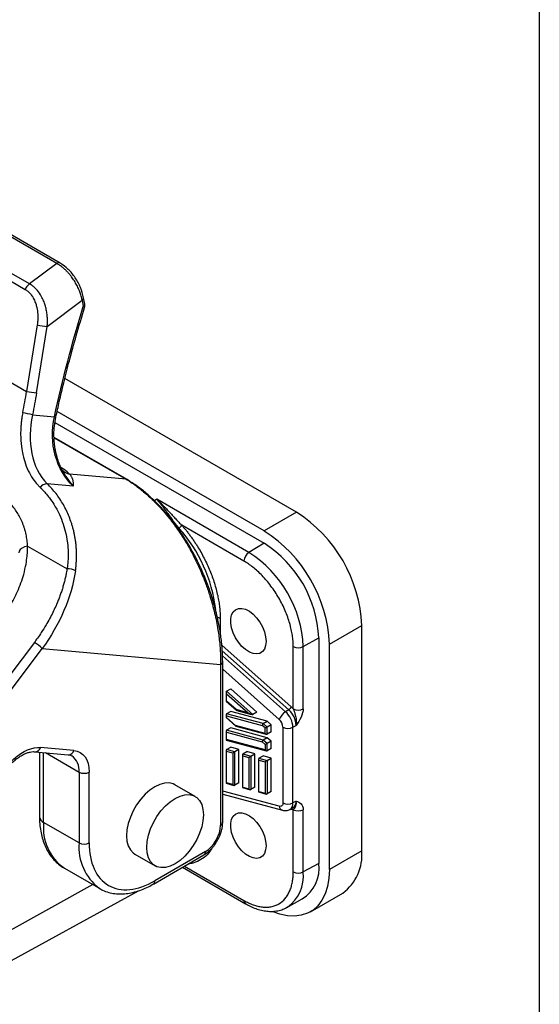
# Model space of a CAD drawing. Header units: millimetres. Extents: x 8 to 546, y 13 to 419.
# Tile 12 of 13: x 510 to 546, y 314 to 383. Entities that reach past the tile are written whole.
import ezdxf

# ---------------------------------------------------------------- set-up
doc = ezdxf.new("R2010")
doc.units = ezdxf.units.MM
doc.header["$LTSCALE"] = 2
doc.linetypes.add('SLD-Solid', pattern=[0])
doc.layers.add('TEXT', color=140, linetype='SLD-Solid', lineweight=25)

msp = doc.modelspace()

# ---------------------------------------------------------------- linework, layer by layer
for p, q in [((512.344, 366.131), (470.57, 390.247)), ((512.594, 366.156), (470.82, 390.272)), ((510.449, 364.699), (468.089, 389.153)), ((467.783, 388.772), (510.143, 364.318)), ((489.806, 368.988), (510.239, 357.192)), ((512.344, 366.131), (510.449, 364.699)), ((511.678, 361.727), (514.122, 363.574)), ((514.122, 363.574), (514.205, 363.114)), ((514.31, 363.282), (514.227, 363.742)), ((510.985, 361.834), (510.239, 357.192)), ((510.932, 357.086), (511.678, 361.727)), ((529.12, 348.735), (512.917, 358.089)), ((510.652, 355.557), (512.184, 355.42)), ((526.857, 347.429), (512.375, 355.789)), ((512.225, 355.014), (526.857, 346.567)), ((517.269, 351.023), (512.161, 353.971)), ((512.162, 353.951), (517.196, 351.045)), ((517.196, 351.045), (513.251, 351.398)), ((513.502, 350.564), (511.685, 350.727)), ((519.346, 349.649), (519.174, 349.546)), ((525.791, 345.929), (519.346, 349.649)), ((529.12, 348.735), (526.857, 347.429)), ((525.443, 345.32), (521.1, 347.828)), ((510.305, 346.375), (513.07, 344.779)), ((526.857, 346.567), (525.791, 345.929)), ((523.781, 341.319), (523.781, 340.357)), ((531.423, 339.52), (533.686, 340.826)), ((533.686, 325.067), (533.686, 340.826)), ((510.782, 339.642), (501.766, 327.676)), ((523.894, 339.444), (528.75, 335.139)), ((529.591, 339.346), (530.677, 339.951)), ((530.677, 339.951), (530.677, 324.192)), ((531.423, 323.761), (531.423, 339.52)), ((502.312, 327.24), (511.328, 339.207)), ((511.328, 339.207), (523.807, 338.091)), ((528.574, 334.922), (523.922, 339.047)), ((523.936, 338.707), (528.352, 334.791)), ((528.89, 334.998), (528.89, 339.35)), ((529.591, 334.995), (529.591, 339.346)), ((523.807, 338.091), (523.807, 326.852)), ((523.954, 327.056), (523.954, 338.295)), ((523.954, 337.76), (527.914, 334.249)), ((524.202, 336.16), (524.202, 335.533)), ((524.231, 336.232), (524.514, 336.395)), ((526.069, 334.603), (524.231, 336.232)), ((524.231, 336.044), (525.725, 334.72)), ((524.231, 335.537), (524.231, 336.044)), ((526.352, 334.766), (524.514, 336.395)), ((524.203, 335.532), (524.921, 334.895)), ((524.906, 334.939), (524.231, 335.537)), ((524.202, 334.592), (524.202, 334.382)), ((524.514, 334.814), (524.231, 334.651)), ((526.786, 333.967), (524.231, 334.651)), ((527.069, 334.13), (524.514, 334.814)), ((525.725, 334.72), (524.906, 334.939)), ((524.935, 334.887), (525.978, 334.608)), ((526.352, 334.766), (526.069, 334.603)), ((528.574, 334.922), (528.352, 334.791)), ((524.203, 334.38), (524.87, 333.789)), ((524.231, 334.385), (524.231, 334.507)), ((524.231, 334.507), (526.716, 333.841)), ((524.854, 333.833), (524.231, 334.385)), ((526.786, 333.967), (527.069, 334.13)), ((527.06, 333.724), (526.786, 333.967)), ((527.343, 333.887), (527.06, 333.724)), ((527.343, 333.887), (527.069, 334.13)), ((527.343, 333.38), (527.343, 333.887)), ((524.202, 333.44), (524.202, 332.813)), ((524.514, 333.663), (524.231, 333.499)), ((526.786, 332.815), (524.231, 333.499)), ((524.231, 332.848), (524.231, 333.355)), ((524.231, 333.355), (526.716, 332.69)), ((527.069, 332.978), (524.514, 333.663)), ((526.918, 333.28), (524.854, 333.833)), ((524.884, 333.781), (527.006, 333.213)), ((526.918, 333.661), (526.716, 333.841)), ((526.918, 333.28), (526.918, 333.661)), ((527.06, 333.217), (527.06, 333.724)), ((527.343, 333.38), (527.06, 333.217)), ((528.171, 333.713), (528.171, 328.425)), ((528.872, 333.709), (529.097, 333.835)), ((528.872, 328.421), (528.872, 333.709)), ((524.204, 332.812), (527.006, 332.061)), ((526.918, 332.128), (524.231, 332.848)), ((526.716, 332.69), (526.918, 332.51)), ((527.069, 332.978), (526.786, 332.815)), ((527.06, 332.572), (526.786, 332.815)), ((526.918, 332.51), (526.918, 332.128)), ((527.343, 332.736), (527.06, 332.572)), ((527.06, 332.065), (527.06, 332.572)), ((527.343, 332.736), (527.069, 332.978)), ((527.343, 332.229), (527.343, 332.736)), ((510.825, 331.997), (513.156, 331.789)), ((511.14, 331.969), (511.14, 327.465)), ((513.554, 332.083), (511.223, 332.291)), ((511.433, 327.057), (511.433, 331.943)), ((511.555, 331.932), (513.908, 330.574)), ((524.202, 332.088), (524.202, 329.791)), ((524.231, 332.147), (524.514, 332.31)), ((524.797, 331.995), (524.231, 332.147)), ((524.656, 331.889), (524.231, 332.003)), ((524.231, 329.826), (524.231, 332.003)), ((525.08, 332.159), (524.514, 332.31)), ((524.656, 331.889), (524.656, 329.712)), ((525.08, 332.159), (524.797, 331.995)), ((524.797, 329.649), (524.797, 331.995)), ((525.08, 329.813), (525.08, 332.159)), ((525.363, 331.844), (525.646, 332.007)), ((525.363, 331.844), (525.929, 331.692)), ((526.211, 331.856), (525.646, 332.007)), ((525.929, 331.692), (526.211, 331.856)), ((526.211, 329.51), (526.211, 331.856)), ((527.343, 332.229), (527.06, 332.065)), ((525.334, 331.785), (525.334, 329.488)), ((525.363, 331.699), (525.787, 331.586)), ((525.363, 329.523), (525.363, 331.699)), ((525.787, 331.586), (525.787, 329.409)), ((525.929, 331.692), (525.929, 329.346)), ((526.465, 331.482), (526.465, 329.185)), ((526.494, 331.541), (526.777, 331.704)), ((526.494, 331.541), (527.06, 331.389)), ((526.494, 331.396), (526.918, 331.283)), ((526.494, 329.22), (526.494, 331.396)), ((527.343, 331.552), (526.777, 331.704)), ((526.918, 331.283), (526.918, 329.106)), ((527.06, 331.389), (527.343, 331.552)), ((527.06, 331.389), (527.06, 329.043)), ((527.343, 329.207), (527.343, 331.552)), ((513.908, 330.574), (513.908, 325.628)), ((514.615, 325.628), (514.615, 330.574)), ((524.204, 329.789), (524.743, 329.645)), ((524.656, 329.712), (524.231, 329.826)), ((525.08, 329.813), (524.797, 329.649)), ((522.025, 328.869), (520.611, 329.686)), ((527.914, 328.186), (523.954, 329.247)), ((525.335, 329.486), (525.875, 329.342)), ((525.363, 329.523), (525.787, 329.409)), ((526.211, 329.51), (525.929, 329.346)), ((526.466, 329.183), (527.006, 329.039)), ((526.494, 329.22), (526.918, 329.106)), ((527.343, 329.207), (527.06, 329.043)), ((523.954, 329.028), (528.138, 327.907)), ((529.097, 328.547), (528.872, 328.421)), ((528.66, 327.964), (528.884, 328.087)), ((528.75, 327.963), (528.689, 327.98)), ((528.89, 323.59), (528.89, 327.942)), ((529.591, 323.587), (529.591, 327.938)), ((513.908, 325.628), (511.433, 327.057)), ((522.747, 325.015), (519.211, 322.974)), ((533.686, 325.067), (531.423, 323.761)), ((517.811, 324.836), (519.225, 324.02)), ((519.107, 322.745), (522.643, 324.786)), ((512.883, 323.852), (515.358, 322.423)), ((521.137, 323.917), (525.547, 321.371)), ((521.283, 324.001), (525.443, 321.6)), ((530.677, 324.192), (529.591, 323.587)), ((507.562, 316.51), (518.062, 322.276)), ((514.866, 322.707), (508.887, 319.374)), ((528.445, 321.107), (529.524, 321.7)), ((530.086, 320.804), (532.349, 322.111))]:
    msp.add_line(p, q)
at = {"flags": 128}
for points in [[(514.205, 363.114), (514.253, 363.154), (514.288, 363.195), (514.307, 363.237), (514.31, 363.276), (514.31, 363.282)], [(512.184, 355.42), (512.236, 355.407), (512.27, 355.398), (512.285, 355.394), (512.281, 355.393), (512.281, 355.393)], [(517.268, 351.023), (517.234, 351.038), (517.196, 351.045)], [(510.305, 346.375), (510.1, 346.314), (509.927, 346.231), (509.797, 346.13), (509.717, 346.017), (509.691, 345.898), (509.691, 345.896)], [(526.989, 339.712), (526.96, 339.422), (526.875, 339.178), (526.737, 338.993), (526.553, 338.875), (526.331, 338.83), (526.083, 338.859), (525.819, 338.961), (525.552, 339.132), (525.294, 339.364), (525.057, 339.645), (524.853, 339.963), (524.691, 340.302), (524.579, 340.647), (524.522, 340.982), (524.522, 341.291), (524.579, 341.56), (524.691, 341.775), (524.853, 341.928), (525.057, 342.01), (525.294, 342.018), (525.552, 341.952), (525.819, 341.815), (526.083, 341.612), (526.331, 341.354), (526.553, 341.053), (526.737, 340.723), (526.875, 340.378), (526.96, 340.036), (526.989, 339.712)], [(520.611, 329.686), (520.484, 329.747), (520.201, 329.812), (519.888, 329.8), (519.555, 329.711), (519.211, 329.547), (518.867, 329.314), (518.534, 329.018), (518.221, 328.669), (517.938, 328.278), (517.694, 327.855), (517.496, 327.414), (517.351, 326.969), (517.261, 326.532), (517.231, 326.118), (517.261, 325.738), (517.351, 325.405), (517.496, 325.128), (517.694, 324.916), (517.811, 324.836)], [(522.605, 327.587), (522.575, 327.173), (522.486, 326.737), (522.34, 326.291), (522.142, 325.85), (521.898, 325.428), (521.615, 325.036), (521.302, 324.687), (520.969, 324.391), (520.625, 324.158), (520.281, 323.994), (519.948, 323.905), (519.635, 323.893), (519.353, 323.958), (519.109, 324.099), (518.911, 324.311), (518.765, 324.588), (518.675, 324.922), (518.645, 325.301), (518.675, 325.716), (518.765, 326.152), (518.911, 326.598), (519.109, 327.039), (519.353, 327.461), (519.635, 327.853), (519.948, 328.202), (520.281, 328.498), (520.625, 328.731), (520.969, 328.895), (521.302, 328.984), (521.615, 328.996), (521.898, 328.931), (522.142, 328.79), (522.34, 328.577), (522.486, 328.3), (522.575, 327.967), (522.605, 327.587)], [(528.171, 328.425), (528.166, 328.362), (528.153, 328.307), (528.13, 328.259), (528.099, 328.222), (528.061, 328.196), (528.017, 328.18), (527.967, 328.177), (527.914, 328.186)], [(526.989, 325.423), (526.96, 325.132), (526.875, 324.889), (526.737, 324.704), (526.553, 324.586), (526.331, 324.54), (526.083, 324.569), (525.819, 324.672), (525.552, 324.843), (525.294, 325.074), (525.057, 325.355), (524.853, 325.673), (524.691, 326.013), (524.579, 326.358), (524.522, 326.693), (524.522, 327.002), (524.579, 327.27), (524.691, 327.486), (524.853, 327.638), (525.057, 327.721), (525.294, 327.729), (525.552, 327.663), (525.819, 327.525), (526.083, 327.323), (526.331, 327.065), (526.553, 326.764), (526.737, 326.433), (526.875, 326.089), (526.96, 325.747), (526.989, 325.423)], [(528.75, 327.963), (528.74, 327.996), (528.736, 328.006)], [(531.423, 323.761), (531.39, 323.145), (531.291, 322.576), (531.127, 322.062), (530.9, 321.612), (530.615, 321.232), (530.275, 320.927), (529.885, 320.702), (529.451, 320.56), (528.979, 320.503), (528.477, 320.532), (527.95, 320.647), (527.484, 320.812)], [(515.358, 322.423), (515.357, 322.423), (515.321, 322.445)], [(528.484, 321.129), (528.478, 321.126), (528.445, 321.107)]]:
    msp.add_lwpolyline(points, dxfattribs=at)
for centre, radius, start, end in [((512.491, 365.927), 0.252, 65.70331, 125.61667), ((510.863, 364.053), 0.767, 122.63797, 159.77289), ((514.042, 363.741), 0.185, 295.7145, 0.32089), ((512.454, 369.079), 7.393, 258.54096, 263.9801), ((511.707, 364.438), 7.393, 258.54096, 263.9801), ((447.297, 49.433), 312.611, 78.30728, 78.43446), ((513.56, 352.546), 1.189, 224.51436, 254.91728), ((511.7, 350.107), 0.621, 91.40518, 144.44229), ((523.801, 340.391), 9.895, 2.52009, 57.47991), ((520.587, 348.167), 0.616, 300.50943, 326.55065), ((513.032, 340.656), 10.517, 6.98243, 41.58534), ((521.538, 339.085), 9.895, 2.52015, 57.47985), ((522.384, 339.574), 8.301, 2.60548, 57.39452), ((526.213, 345.285), 0.77, 123.22971, 177.34768), ((521.339, 338.971), 8.261, 2.60548, 57.39452), ((513.138, 343.805), 0.976, 58.07599, 94.00827), ((523.64, 341.046), 0.307, 62.66339, 99.66474), ((509.602, 337.602), 2.357, 42.91808, 59.9603), ((529.244, 340.034), 0.77, 242.65648, 296.76622), ((523.703, 338.32), 0.251, 294.37573, 354.29291), ((528.893, 333.904), 1.038, 121.37876, 160.62697), ((527.321, 333.63), 1.553, 2.93463, 48.37162), ((528.358, 335.277), 0.415, 301.37876, 340.62697), ((527.537, 333.755), 1.562, 2.93463, 48.37162), ((529.244, 335.683), 0.77, 242.65648, 296.76622), ((527.402, 333.673), 0.77, 2.93463, 48.37162), ((528.525, 334.397), 0.77, 242.65648, 296.76622), ((510.837, 332.397), 0.4, 267.96497, 344.6373), ((513.168, 332.189), 0.4, 268.26187, 344.6162), ((512.645, 330.693), 1.268, 354.58838, 53.45701), ((514.261, 331.256), 0.769, 242.60967, 297.39033), ((528.525, 329.109), 0.77, 242.65648, 296.76622), ((528.387, 328.368), 0.488, 304.04921, 6.25466), ((528.596, 328.499), 0.503, 304.94581, 5.41575), ((528.248, 328.225), 0.336, 186.67618, 250.95967), ((529.244, 328.626), 0.77, 242.65648, 296.76622), ((511.64, 327.515), 0.503, 185.6948, 245.62534), ((514.852, 326.674), 3.441, 173.60377, 235.08405), ((523.703, 327.081), 0.251, 294.37466, 354.3052), ((517.534, 325.333), 3.638, 175.34347, 232.54271), ((514.261, 326.311), 0.769, 242.60967, 297.39033), ((522.502, 324.988), 0.246, 305.01333, 6.29885), ((530.396, 324.775), 3.303, 306.24035, 5.07184), ((526.885, 323.328), 2.719, 306.02064, 5.45564), ((529.244, 324.275), 0.77, 242.65648, 296.76622), ((528.13, 323.857), 2.569, 302.87815, 7.4834), ((518.96, 322.95), 0.253, 306.51709, 5.54863), ((525.682, 321.57), 0.241, 172.88872, 235.13095)]:
    msp.add_arc(centre, radius, start, end)
for centre, major_axis, ratio, start_param, end_param in [((524.302, 336.085), (-0.067, 0.149), 0.497497, 0.050308, 1.621104), ((524.302, 335.578), (0.0999, 0.0449), 0.11194, 3.191901, 3.876683), ((524.302, 334.548), (-0.0765, 0.0996), 0.646867, 6.198174, 7.76897), ((524.976, 334.98), (0.0482, 0.0897), 0.576685, 2.321491, 3.276912), ((525.796, 334.76), (0.28, -0.151), 0.220249, 4.57707, 6.147866), ((524.302, 334.426), (0.0999, 0.0449), 0.111942, 3.191901, 3.876682), ((526.786, 333.882), (0.0482, 0.0897), 0.576683, 0.750696, 2.321492), ((524.302, 333.396), (-0.0765, 0.0996), 0.646867, 6.198175, 7.768971), ((524.925, 333.874), (0.0482, 0.0897), 0.576685, 2.321491, 3.276914), ((526.989, 333.702), (0.0999, 0.0449), 0.111943, 3.876682, 5.447478), ((526.989, 333.321), (-0.0765, 0.0996), 0.646868, 1.485784, 3.05658), ((524.302, 332.889), (0.0996, 0.0765), 0.111049, 2.271183, 3.226605), ((526.786, 332.73), (0.0482, 0.0897), 0.576687, 0.750695, 2.321491), ((526.989, 332.551), (0.0999, 0.0449), 0.111937, 3.876684, 5.44748), ((524.302, 332.043), (-0.0765, 0.0996), 0.646866, 6.198177, 7.768973), ((524.726, 331.93), (0.0996, 0.0765), 0.111045, 0.70039, 2.271186), ((525.434, 331.74), (-0.0765, 0.0996), 0.646866, 6.198176, 7.768972), ((526.989, 332.169), (-0.0765, 0.0996), 0.646868, 1.485784, 3.056581), ((525.858, 331.627), (0.0996, 0.0765), 0.111047, 0.700388, 2.271185), ((526.565, 331.437), (-0.0765, 0.0996), 0.646867, 6.198174, 7.768971), ((526.989, 331.324), (0.0996, 0.0765), 0.111048, 0.700387, 2.271184), ((524.302, 329.867), (0.0996, 0.0765), 0.111051, 2.271181, 3.056579), ((524.726, 329.753), (-0.0765, 0.0996), 0.646869, 1.485782, 3.056579), ((525.434, 329.564), (0.0996, 0.0765), 0.111047, 2.271185, 3.056583), ((525.858, 329.45), (-0.0765, 0.0996), 0.646866, 1.485787, 3.056583), ((526.565, 329.26), (0.0996, 0.0765), 0.111048, 2.271184, 3.056582), ((526.989, 329.147), (-0.0765, 0.0996), 0.646867, 1.485785, 3.056582)]:
    msp.add_ellipse(centre, major_axis=major_axis, ratio=ratio, start_param=start_param, end_param=end_param)
for points, knots in [([(514.122, 363.574), (514.113, 363.621), (514.094, 363.715), (514.057, 363.859), (514.012, 364.006), (513.96, 364.156), (513.9, 364.307), (513.832, 364.46), (513.756, 364.613), (513.672, 364.766), (513.58, 364.917), (513.482, 365.064), (513.375, 365.212), (513.254, 365.364), (513.113, 365.524), (512.951, 365.687), (512.767, 365.848), (512.562, 366.003), (512.419, 366.088), (512.344, 366.131)], [0, 0, 0, 0, 0.0466664, 0.0940521, 0.142159, 0.190989, 0.2405442, 0.2908262, 0.3418367, 0.3935774, 0.4460499, 0.4992556, 0.5509274, 0.6092207, 0.6741358, 0.7456721, 0.823829, 0.9086054, 1, 1, 1, 1]), ([(514.227, 363.742), (514.166, 363.98), (514.046, 364.453), (513.655, 365.147), (513.163, 365.761), (512.785, 366.023), (512.594, 366.156)], [0, 0, 0, 0, 0.249687, 0.496665, 0.745564, 1, 1, 1, 1]), ([(510.143, 364.318), (510.171, 364.301), (510.234, 364.263), (510.334, 364.186), (510.449, 364.079), (510.6, 363.901), (510.753, 363.653), (510.879, 363.349), (510.975, 363), (511.024, 362.654), (511.031, 362.318), (511.018, 362.066), (510.995, 361.908), (510.985, 361.834)], [0, 0, 0, 0, 0.040477, 0.091669, 0.153745, 0.227081, 0.362867, 0.479096, 0.581069, 0.743451, 0.837805, 0.923433, 1, 1, 1, 1]), ([(511.678, 361.727), (511.683, 361.784), (511.693, 361.898), (511.699, 362.069), (511.697, 362.239), (511.688, 362.408), (511.671, 362.575), (511.648, 362.74), (511.617, 362.902), (511.58, 363.061), (511.536, 363.216), (511.486, 363.367), (511.404, 363.581), (511.256, 363.888), (511.032, 364.216), (510.789, 364.465), (510.601, 364.61), (510.492, 364.674), (510.449, 364.699)], [0, 0, 0, 0, 0.048511, 0.096594, 0.144288, 0.191625, 0.23863, 0.285321, 0.331713, 0.377816, 0.423639, 0.469189, 0.514472, 0.621358, 0.76782, 0.872643, 0.949965, 1, 1, 1, 1]), ([(512.286, 355.393), (512.366, 355.755), (512.543, 356.556), (512.856, 357.868), (513.247, 359.404), (513.726, 361.16), (514.098, 362.392), (514.295, 363.046)], [0, 0, 0, 0, 0.140089, 0.310166, 0.510204, 0.740167, 1, 1, 1, 1]), ([(514.294, 363.046), (514.295, 363.047), (514.299, 363.051), (514.286, 363.066), (514.253, 363.089), (514.217, 363.107), (514.205, 363.114)], [0, 0, 0, 0, 0.040324, 0.385627, 0.783026, 1, 1, 1, 1]), ([(514.291, 363.047), (514.305, 363.095), (514.329, 363.173), (514.308, 363.251), (514.301, 363.28)], [0, 0, 0, 0, 0.623991, 1, 1, 1, 1]), ([(509.972, 355.697), (509.96, 355.632), (509.934, 355.495), (509.899, 355.277), (509.868, 355.037), (509.843, 354.775), (509.826, 354.491), (509.816, 354), (509.853, 353.414), (509.974, 352.721), (510.151, 352.101), (510.416, 351.49), (510.724, 350.998), (510.993, 350.669), (511.144, 350.518), (511.195, 350.467)], [0, 0, 0, 0, 0.032571, 0.068813, 0.10872, 0.152293, 0.199544, 0.250492, 0.399355, 0.499564, 0.621437, 0.749114, 0.872817, 0.956746, 1, 1, 1, 1]), ([(512.734, 351.684), (512.707, 351.735), (512.654, 351.838), (512.584, 351.996), (512.484, 352.239), (512.346, 352.648), (512.23, 353.161), (512.164, 353.703), (512.146, 354.208), (512.173, 354.782), (512.247, 355.182), (512.286, 355.393)], [0, 0, 0, 0, 0.048663, 0.098214, 0.144881, 0.265541, 0.447326, 0.56148, 0.69137, 0.837348, 1, 1, 1, 1]), ([(513.251, 351.398), (513.143, 351.501), (512.991, 351.646), (512.722, 351.815), (512.644, 351.864)], [0, 0, 0, 0, 0.712153, 1, 1, 1, 1]), ([(512.74, 351.686), (512.84, 351.497), (513.061, 351.083), (513.346, 350.747), (513.502, 350.564)], [0, 0, 0, 0, 0.454601, 1, 1, 1, 1]), ([(513.251, 351.398), (513.268, 351.378), (513.302, 351.337), (513.345, 351.274), (513.384, 351.208), (513.416, 351.139), (513.443, 351.067), (513.466, 350.986), (513.483, 350.892), (513.493, 350.801), (513.499, 350.692), (513.501, 350.618), (513.502, 350.564)], [0, 0, 0, 0, 0.075401, 0.153921, 0.235656, 0.320695, 0.409115, 0.500983, 0.616945, 0.750544, 0.822938, 1, 1, 1, 1]), ([(511.195, 350.467), (511.246, 350.417), (511.374, 350.292), (511.592, 350.054), (511.864, 349.719), (512.2, 349.229), (512.53, 348.62), (512.802, 347.933), (513.008, 347.198), (513.117, 346.512), (513.149, 345.9), (513.141, 345.462), (513.113, 345.096), (513.083, 344.877), (513.07, 344.779)], [0, 0, 0, 0, 0.035971, 0.089936, 0.161646, 0.250848, 0.383324, 0.500198, 0.608515, 0.749359, 0.828936, 0.897248, 0.954284, 1, 1, 1, 1]), ([(513.654, 344.634), (513.667, 344.723), (513.691, 344.9), (513.715, 345.166), (513.73, 345.431), (513.736, 345.696), (513.732, 345.959), (513.719, 346.221), (513.697, 346.481), (513.666, 346.74), (513.625, 346.996), (513.576, 347.249), (513.518, 347.5), (513.451, 347.748), (513.355, 348.061), (513.219, 348.436), (513.03, 348.863), (512.814, 349.275), (512.571, 349.67), (512.301, 350.045), (512.008, 350.401), (511.793, 350.618), (511.685, 350.727)], [0, 0, 0, 0, 0.038753, 0.0774203, 0.1160142, 0.1545459, 0.1930259, 0.2314638, 0.2698683, 0.308248, 0.3466106, 0.3849636, 0.4233143, 0.4616698, 0.5000373, 0.5708296, 0.6417341, 0.7128019, 0.7840905, 0.855666, 0.9276057, 1, 1, 1, 1]), ([(517.196, 351.045), (517.249, 351.014), (517.371, 350.942), (517.575, 350.813), (517.822, 350.645), (518.112, 350.433), (518.553, 350.081), (519.085, 349.596), (519.679, 348.972), (520.274, 348.268), (520.897, 347.423), (521.473, 346.509), (521.978, 345.582), (522.411, 344.663), (522.776, 343.745), (523.113, 342.75), (523.403, 341.696), (523.624, 340.594), (523.746, 339.658), (523.798, 338.946), (523.811, 338.448), (523.808, 338.188), (523.807, 338.091)], [0, 0, 0, 0, 0.014101, 0.03204, 0.053822, 0.079462, 0.108991, 0.172349, 0.225591, 0.278355, 0.349415, 0.423339, 0.479188, 0.545419, 0.612457, 0.665207, 0.745921, 0.825368, 0.890765, 0.941777, 0.97822, 1, 1, 1, 1]), ([(523.954, 338.295), (523.945, 338.626), (523.93, 339.259), (523.816, 340.205), (523.642, 341.188), (523.403, 342.169), (523.117, 343.097), (522.857, 343.814), (522.628, 344.382), (522.407, 344.884), (522.132, 345.46), (521.774, 346.137), (521.281, 346.961), (520.697, 347.811), (520.007, 348.681), (519.33, 349.414), (518.644, 350.048), (517.98, 350.582), (517.511, 350.873), (517.268, 351.023)], [0, 0, 0, 0, 0.074756, 0.142708, 0.20379, 0.282559, 0.346195, 0.395094, 0.430322, 0.4638, 0.499726, 0.551348, 0.608335, 0.680799, 0.746409, 0.821425, 0.87665, 0.936104, 1, 1, 1, 1]), ([(510.305, 346.375), (510.302, 346.443), (510.295, 346.579), (510.273, 346.782), (510.243, 346.987), (510.203, 347.193), (510.154, 347.398), (510.096, 347.604), (510.027, 347.809), (509.948, 348.013), (509.835, 348.268), (509.679, 348.567), (509.468, 348.9), (509.229, 349.213), (508.963, 349.506), (508.672, 349.774), (508.357, 350.02), (508.13, 350.16), (508.015, 350.23)], [0, 0, 0, 0, 0.041807, 0.084254, 0.127351, 0.17111, 0.215543, 0.26066, 0.306472, 0.35299, 0.400224, 0.484849, 0.569714, 0.654874, 0.740394, 0.826352, 0.912847, 1, 1, 1, 1]), ([(519.346, 349.649), (519.382, 349.608), (519.449, 349.529), (519.542, 349.413), (519.623, 349.311), (519.734, 349.166), (519.876, 348.977), (520.063, 348.721), (520.251, 348.463), (520.432, 348.217), (520.596, 348.003), (520.745, 347.816), (520.849, 347.695), (520.899, 347.637)], [0, 0, 0, 0, 0.077245, 0.144688, 0.202334, 0.250189, 0.382625, 0.500296, 0.632178, 0.750177, 0.838354, 0.921542, 1, 1, 1, 1]), ([(519.346, 349.649), (519.404, 349.595), (519.516, 349.49), (519.675, 349.33), (519.821, 349.181), (519.952, 349.044), (520.069, 348.92), (520.225, 348.752), (520.422, 348.539), (520.661, 348.28), (520.883, 348.045), (521.031, 347.897), (521.1, 347.828)], [0, 0, 0, 0, 0.106972, 0.204501, 0.29259, 0.371238, 0.440445, 0.500213, 0.647081, 0.779298, 0.896914, 1, 1, 1, 1]), ([(521.1, 347.828), (521.156, 347.763), (521.267, 347.634), (521.43, 347.434), (521.589, 347.229), (521.744, 347.02), (521.894, 346.806), (522.041, 346.587), (522.307, 346.169), (522.669, 345.532), (523.069, 344.664), (523.389, 343.783), (523.579, 343.06), (523.685, 342.5), (523.74, 342.096), (523.775, 341.701), (523.779, 341.447), (523.781, 341.319)], [0, 0, 0, 0, 0.0351461, 0.070161, 0.1050982, 0.1400113, 0.1749544, 0.2099811, 0.2451448, 0.3725453, 0.5000157, 0.6274162, 0.7548865, 0.8162956, 0.8774253, 0.938564, 1, 1, 1, 1]), ([(508.458, 341.271), (508.505, 341.334), (508.616, 341.484), (508.8, 341.749), (509.021, 342.092), (509.306, 342.58), (509.593, 343.157), (509.851, 343.794), (510.056, 344.435), (510.2, 345.061), (510.277, 345.625), (510.306, 346.044), (510.305, 346.278), (510.305, 346.375)], [0, 0, 0, 0, 0.040315, 0.095827, 0.166439, 0.252019, 0.390549, 0.50683, 0.620473, 0.758047, 0.862872, 0.943395, 1, 1, 1, 1]), ([(528.89, 339.35), (528.89, 339.413), (528.888, 339.539), (528.877, 339.734), (528.858, 339.93), (528.831, 340.13), (528.797, 340.332), (528.755, 340.537), (528.706, 340.745), (528.628, 341.033), (528.509, 341.404), (528.332, 341.856), (528.124, 342.307), (527.806, 342.897), (527.437, 343.456), (527.032, 343.963), (526.719, 344.309), (526.397, 344.621), (526.078, 344.892), (525.759, 345.129), (525.548, 345.257), (525.443, 345.32)], [0, 0, 0, 0, 0.0302398, 0.0602803, 0.090188, 0.1200301, 0.1498744, 0.1797885, 0.2098397, 0.2400943, 0.3043846, 0.3687436, 0.4344019, 0.5001305, 0.6313415, 0.6956318, 0.7599909, 0.8217076, 0.8834928, 0.9417291, 1, 1, 1, 1]), ([(513.07, 344.779), (513.053, 344.683), (513.02, 344.489), (512.958, 344.198), (512.888, 343.907), (512.808, 343.615), (512.719, 343.323), (512.621, 343.031), (512.514, 342.739), (512.399, 342.448), (512.254, 342.11), (512.004, 341.578), (511.673, 340.967), (511.299, 340.371), (511.021, 339.964), (510.852, 339.737), (510.782, 339.642)], [0, 0, 0, 0, 0.054542, 0.109224, 0.164047, 0.219007, 0.274104, 0.329333, 0.384689, 0.440167, 0.49576, 0.578819, 0.748695, 0.856273, 0.940084, 1, 1, 1, 1]), ([(528.89, 334.998), (528.9, 334.976), (528.919, 334.929), (528.942, 334.862), (528.967, 334.788), (528.997, 334.694), (529.033, 334.564), (529.071, 334.404), (529.099, 334.224), (529.114, 334.027), (529.103, 333.9), (529.097, 333.835)], [0, 0, 0, 0, 0.059049, 0.12527, 0.172506, 0.250619, 0.367097, 0.500878, 0.654228, 0.820925, 1, 1, 1, 1]), ([(529.591, 334.995), (529.591, 334.811), (529.528, 334.603), (529.34, 334.205), (529.218, 334.018), (529.097, 333.835)], [0, 0, 0, 0, 0.5, 0.5, 1, 1, 1, 1]), ([(507.842, 329.294), (508.171, 330.139), (508.711, 330.93), (509.979, 332.055), (510.655, 332.342), (511.223, 332.291)], [0, 0, 0, 0, 0.5, 0.5, 1, 1, 1, 1]), ([(508.315, 330.066), (508.398, 330.202), (508.514, 330.394), (508.706, 330.657), (508.877, 330.87), (509.089, 331.103), (509.316, 331.321), (509.555, 331.518), (509.799, 331.686), (510.041, 331.821), (510.274, 331.919), (510.494, 331.98), (510.68, 332.006), (510.78, 331.998), (510.822, 331.994)], [0, 0, 0, 0, 0.115155, 0.161994, 0.239097, 0.318168, 0.401832, 0.487739, 0.574947, 0.662836, 0.751225, 0.840447, 0.9314, 1, 1, 1, 1]), ([(513.156, 331.789), (513.157, 331.789), (513.215, 331.789), (513.295, 331.766), (513.363, 331.728), (513.393, 331.711)], [0, 0, 0, 0, 0.010929, 0.549337, 1, 1, 1, 1]), ([(528.89, 327.942), (528.934, 327.992), (528.981, 328.031), (529.083, 328.189), (529.132, 328.325), (529.097, 328.547)], [0, 0, 0, 0, 0.5, 0.5, 1, 1, 1, 1]), ([(529.097, 328.547), (529.218, 328.498), (529.34, 328.447), (529.528, 328.259), (529.591, 328.122), (529.591, 327.938)], [0, 0, 0, 0, 0.5, 0.5, 1, 1, 1, 1]), ([(528.138, 327.907), (528.182, 327.898), (528.272, 327.879), (528.407, 327.881), (528.539, 327.907), (528.62, 327.945), (528.66, 327.964)], [0, 0, 0, 0, 0.24245, 0.491229, 0.744429, 1, 1, 1, 1]), ([(511.145, 327.467), (511.144, 327.381), (511.141, 327.117), (511.181, 326.695), (511.265, 326.204), (511.396, 325.735), (511.574, 325.295), (511.798, 324.888), (512.07, 324.517), (512.392, 324.195), (512.665, 323.973), (512.842, 323.882), (512.883, 323.861)], [0, 0, 0, 0, 0.055469, 0.168109, 0.281465, 0.395208, 0.509, 0.622611, 0.736077, 0.849837, 0.96479, 1, 1, 1, 1]), ([(523.576, 325.761), (523.639, 325.88), (523.727, 326.046), (523.822, 326.298), (523.887, 326.509), (523.935, 326.758), (523.957, 326.942), (523.952, 327.04), (523.951, 327.055)], [0, 0, 0, 0, 0.283508, 0.394164, 0.576919, 0.76358, 0.961888, 1, 1, 1, 1]), ([(514.615, 325.628), (514.615, 324.221), (515.099, 323.15), (516.823, 322.155), (517.992, 322.27), (519.211, 322.974)], [0, 0, 0, 0, 0.5, 0.5, 1, 1, 1, 1]), ([(522.643, 324.786), (522.721, 324.836), (522.878, 324.935), (523.079, 325.114), (523.248, 325.294), (523.414, 325.499), (523.515, 325.662), (523.576, 325.761)], [0, 0, 0, 0, 0.217615, 0.436199, 0.597311, 0.755397, 1, 1, 1, 1]), ([(523.202, 325.249), (523.155, 325.169), (523.006, 324.914), (522.666, 324.593), (522.197, 324.311), (521.812, 324.165), (521.577, 324.148), (521.532, 324.145)], [0, 0, 0, 0, 0.125978, 0.400009, 0.674191, 0.93761, 1, 1, 1, 1]), ([(525.443, 321.6), (525.498, 321.569), (525.606, 321.508), (525.769, 321.428), (525.93, 321.356), (526.089, 321.295), (526.247, 321.243), (526.404, 321.201), (526.559, 321.168), (526.77, 321.136), (527.032, 321.123), (527.335, 321.152), (527.621, 321.228), (527.973, 321.392), (528.273, 321.645), (528.509, 321.976), (528.652, 322.255), (528.762, 322.563), (528.836, 322.889), (528.882, 323.231), (528.888, 323.47), (528.89, 323.59)], [0, 0, 0, 0, 0.03024, 0.06028, 0.090188, 0.12003, 0.149874, 0.179788, 0.20984, 0.240094, 0.304385, 0.368744, 0.434402, 0.50013, 0.631342, 0.695632, 0.759991, 0.821708, 0.883493, 0.941729, 1, 1, 1, 1]), ([(515.32, 322.455), (515.398, 322.407), (515.605, 322.281), (515.972, 322.154), (516.407, 322.065), (516.855, 322.042), (517.319, 322.08), (517.796, 322.179), (518.279, 322.338), (518.718, 322.527), (518.993, 322.685), (519.107, 322.75)], [0, 0, 0, 0, 0.0752828, 0.2000544, 0.3167509, 0.4347375, 0.5539314, 0.6739497, 0.7943167, 0.914624, 1, 1, 1, 1]), ([(525.547, 321.376), (525.594, 321.347), (525.767, 321.242), (526.074, 321.102), (526.463, 320.96), (526.854, 320.868), (527.241, 320.827), (527.623, 320.839), (527.993, 320.914), (528.285, 321.013), (528.439, 321.111), (528.487, 321.141)], [0, 0, 0, 0, 0.045602, 0.170477, 0.296422, 0.423222, 0.550767, 0.679125, 0.808764, 0.940796, 1, 1, 1, 1])]:
    msp.add_open_spline(points, degree=3, knots=knots)
for points in [[(512.184, 355.42), (512.751, 358.021), (513.427, 360.594), (514.205, 363.114)], [(509.972, 355.697), (510.072, 356.193), (510.161, 356.692), (510.239, 357.192)], [(510.932, 357.086), (510.85, 356.575), (510.757, 356.065), (510.652, 355.557)], [(510.652, 355.557), (510.263, 353.704), (510.565, 351.816), (511.685, 350.727)], [(513.502, 350.564), (512.324, 351.655), (511.772, 353.573), (512.184, 355.42)], [(513.654, 344.634), (513.384, 342.801), (512.566, 340.893), (511.328, 339.207)], [(528.75, 335.139), (528.774, 335.117), (528.822, 335.073), (528.868, 335.023), (528.89, 334.998)], [(513.554, 332.083), (514.21, 332.024), (514.615, 331.449), (514.615, 330.574)], [(528.89, 327.942), (528.868, 327.943), (528.822, 327.946), (528.774, 327.958), (528.75, 327.963)], [(522.747, 325.015), (523.332, 325.353), (523.807, 326.176), (523.807, 326.852)]]:
    msp.add_open_spline(points, degree=3)
at = {"layer": 'TEXT'}
msp.add_line((546.1, 419.1), (546.1, 12.7), dxfattribs=at)

doc.saveas('drawing.dxf')
